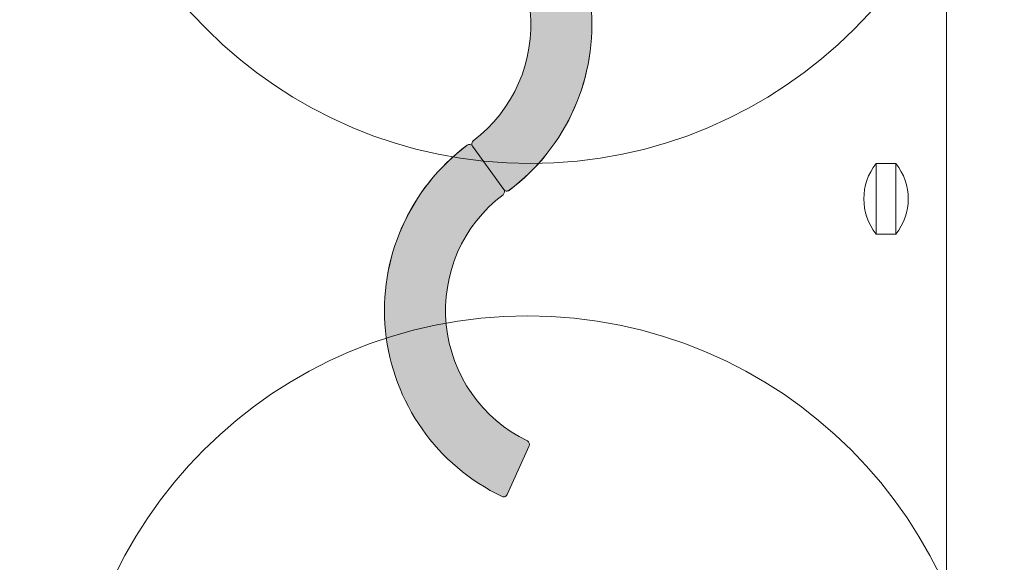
# Model space of a CAD drawing. Header units: millimetres. Extents: x 747415 to 1601423, y -236173 to 551995.
# Tile 186 of 256: x 1080944 to 1087383, y 24549 to 28095. Entities that reach past the tile are written whole.
import ezdxf
from ezdxf.lldxf.tags import DXFTag

# ---------------------------------------------------------------- set-up
doc = ezdxf.new("R2010")
doc.units = ezdxf.units.MM
doc.header["$LTSCALE"] = 100
doc.header["$MEASUREMENT"] = 0
for name, color, linetype, lineweight in [('T--L9042_BOMEN', 84, 'CONTINUOUS', 0), ('T--L9064_ICT', 170, 'ICT_LEIDING', 0), ('T--L9071_TERREINMEUBILAIR_Bank', 250, 'CONTINUOUS', 0)]:
    doc.layers.add(name, color=color, linetype=linetype, lineweight=lineweight)
doc.layers.add('T--L9064_Glasvezel', color=54, linetype='CONTINUOUS')
doc.styles.get("Standard").update_dxf_attribs({"font": 'arial.ttf'})
doc.styles.add('vddonk Arial', font='arial.ttf')
tags = doc.linetypes.add('ICT_LEIDING', pattern='A,12.7,-5.08,["ICT",Standard,S=2.54,R=0,X=-2.54,Y=-1.27],-7.62', length=25.4).pattern_tags.tags
tags[6] = DXFTag(74, 10)
doc.dimstyles.new('Gebr vd Donk', dxfattribs={"dimtxt": 1.5, "dimasz": 1.5, "dimexe": 0, "dimexo": 0, "dimgap": 0.3, "dimtad": 1, "dimdec": 1, "dimzin": 0, "dimdsep": 46, "dimtxsty": 'vddonk Arial', "dimcen": 0.1, "dimclrd": 6, "dimclre": 6, "dimclrt": 6, "dimadec": 0, "dimazin": 0, "dimtfac": 1, "dimtdec": 1, "dimtmove": 0, "dimatfit": 0, "dimfxl": 1, "dimtolj": 1, "dimtzin": 0, "dimlwd": 18, "dimlwe": 18, "dimarcsym": 0})

# ---------------------------------------------------------------- blocks, each defined once
blk = doc.blocks.new('Loop Arc groen')
at = {"layer": 'T--L9071_TERREINMEUBILAIR_Bank'}
h = blk.add_hatch(color=9, dxfattribs=at)
h.dxf.hatch_style = 1
edge = h.paths.add_edge_path()
edge.add_ellipse((0.1276188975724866, 0.1223946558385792), major_axis=(-0.02499998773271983, 0), ratio=1, start_angle=125.6750627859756, end_angle=217.8372888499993)
edge.add_ellipse((-0.9339599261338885, -0.6705020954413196), major_axis=(-1.349999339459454, 0), ratio=1, start_angle=216.77619521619, end_angle=334.6139691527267)
edge.add_ellipse((-2.130822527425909, -0.1020350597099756), major_axis=(-0.02499998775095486, 0), ratio=1, start_angle=-24.32493716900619, end_angle=65.67506283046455)
edge.add_line((-2.141120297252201, -0.1248156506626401), (-1.822103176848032, -0.2690245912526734))
edge.add_ellipse((-1.811805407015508, -0.2462440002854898), major_axis=(-0.02499998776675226, 0), ratio=1, start_angle=65.67506283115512, end_angle=152.736470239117)
edge.add_ellipse((-0.9339599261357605, -0.6705020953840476), major_axis=(-0.9499995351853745, 0), ratio=1, start_angle=217.105697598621, end_angle=334.24442791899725, ccw=False)
edge.add_ellipse((-0.1567782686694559, -0.08177780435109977), major_axis=(-0.02499998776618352, 0), ratio=1, start_angle=38.61365538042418, end_angle=125.6750627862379)
edge.add_line((-0.142198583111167, -0.1020862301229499), (0.142198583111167, 0.1020862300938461))
at = {"layer": 'T--L9071_TERREINMEUBILAIR_Bank', "extrusion": (0, 0, -1)}
blk.add_lwpolyline([(-0.142198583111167, 0.1020862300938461, -0.4253104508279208), (-0.1473627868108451, 0.1377301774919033, -0.5648387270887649), (2.153603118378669, -0.09173728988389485, -0.4142135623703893), (2.141120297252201, -0.1248156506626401), (1.822103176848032, -0.2690245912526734, -0.3992701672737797), (1.789582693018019, -0.257696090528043, 0.5608223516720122), (0.1763125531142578, -0.09737944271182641, -0.3992701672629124), (0.142198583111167, -0.1020862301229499)], format="xyb", close=True, dxfattribs=at)
blk = doc.blocks.new('Loop Arc rood')
at = {"layer": 'T--L9071_TERREINMEUBILAIR_Bank'}
h = blk.add_hatch(color=9, dxfattribs=at)
h.dxf.hatch_style = 1
edge = h.paths.add_edge_path()
edge.add_line((0.1595085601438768, -0.0721044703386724), (-0.1595085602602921, 0.07210447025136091))
edge.add_ellipse((-0.1698063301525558, 0.04932387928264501), major_axis=(-0.02499998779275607, 0), ratio=1, start_angle=245.6750627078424, end_angle=332.7364701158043)
edge.add_ellipse((-1.047651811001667, 0.4735819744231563), major_axis=(-0.9499995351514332, 0), ratio=1, start_angle=37.10569759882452, end_angle=154.2444279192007, ccw=False)
edge.add_ellipse((-1.824833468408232, -0.1151423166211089), major_axis=(-0.02499998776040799, 0), ratio=1, start_angle=218.61365547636, end_angle=305.6750628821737)
edge.add_line((-1.839413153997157, -0.09483389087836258), (-2.123810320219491, -0.2990063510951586))
edge.add_ellipse((-2.109230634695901, -0.3193147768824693), major_axis=(-0.02499998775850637, 0), ratio=1, start_angle=-54.32493729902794, end_angle=37.83728876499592)
edge.add_ellipse((-1.047651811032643, 0.4735819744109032), major_axis=(-1.349999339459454, 0), ratio=1, start_angle=36.77619521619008, end_angle=154.6139691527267)
edge.add_ellipse((0.1492107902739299, -0.09488506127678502), major_axis=(-0.02499998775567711, 0), ratio=1, start_angle=155.6750627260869, end_angle=245.6750627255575)
at = {"layer": 'T--L9071_TERREINMEUBILAIR_Bank', "extrusion": (0, 0, -1)}
blk.add_lwpolyline([(-0.1595085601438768, -0.0721044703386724), (0.1595085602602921, 0.07210447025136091, -0.3992701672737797), (0.1920290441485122, 0.06077596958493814, 0.5608223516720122), (1.805299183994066, -0.09954067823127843, -0.3992701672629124), (1.839413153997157, -0.09483389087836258), (2.123810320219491, -0.2990063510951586, -0.4253104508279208), (2.128974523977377, -0.3346502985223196, -0.5648387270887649), (-0.1719913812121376, -0.1051828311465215, -0.4142135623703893)], format="xyb", close=True, dxfattribs=at)
blk = doc.blocks.new('boom nieuw')
at = {"layer": 'T--L9042_BOMEN'}
blk.add_circle((-2.842170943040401e-14, 8.575259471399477e-07), 0.4287631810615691, dxfattribs=at)
blk = doc.blocks.new('Afvalbak')
at = {"layer": 'T--L9071_TERREINMEUBILAIR_Bank', "linetype": 'Continuous'}
blk.add_lwpolyline([(-65, 0), (65, 0), (65, -460), (-65, -460)], close=True, dxfattribs=at)
for centre, start, end in [((225.625, -230), 141.6419839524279, 218.3580160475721), ((-225.625, -230), 321.6419839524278, 38.35801604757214)]:
    blk.add_arc(centre, 370.625, start, end, dxfattribs=at)

msp = doc.modelspace()

# ---------------------------------------------------------------- hatches: boundary and pattern name
at = {"layer": 'T--L9071_TERREINMEUBILAIR_Bank'}
h = msp.add_hatch(color=256, dxfattribs=at)
h.dxf.hatch_style = 1
h.paths.add_polyline_path([(1083910.526997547, 27303.36296688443, 0.3992701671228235), (1083905.831886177, 27269.33362284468), (1084109.497859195, 26985.64195590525, 0.4142135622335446), (1084144.299424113, 26979.92742686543, 0.5650691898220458), (1083916.155153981, 29275.74850058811, 0.4142135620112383), (1083883.15885015, 29263.29664541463), (1083739.307646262, 28945.0709054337, 0.3992701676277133), (1083750.608044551, 28912.63109459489, -0.5608223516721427)])
h = msp.add_hatch(color=256, dxfattribs=at)
h.dxf.hatch_style = 1
h.paths.add_polyline_path([(1084099.174591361, 24979.22707822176, 0.4142135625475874), (1084132.17089524, 24991.67893337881), (1084276.022099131, 25309.90467336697, 0.3992701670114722), (1084264.721700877, 25342.34448421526, -0.5608223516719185), (1084104.802747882, 26951.61261186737, 0.3992701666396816), (1084109.497859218, 26985.64195587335), (1083905.831886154, 27269.33362287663, 0.4142135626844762), (1083871.030321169, 27275.04815189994, 0.5650691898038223)])

# ---------------------------------------------------------------- linework, layer by layer
at = {"layer": 'T--L9064_ICT', "color": 1, "lineweight": 0}
msp.add_line((1087005.817259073, -6035.529550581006), (1087005.817259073, 30457.3975695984), dxfattribs=at)
at = {"layer": 'T--L9071_TERREINMEUBILAIR_Bank'}
for points in [[(1083916.155153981, 29275.7485005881, 0.4142135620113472), (1083883.15885015, 29263.29664541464), (1083739.307646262, 28945.07090543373, 0.399270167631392), (1083750.608044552, 28912.63109459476, -0.5608223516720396), (1083910.526997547, 27303.36296688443, 0.3992701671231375), (1083905.831886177, 27269.33362284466), (1084109.497859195, 26985.64195590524, 0.4142135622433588), (1084144.299424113, 26979.92742686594, 0.5650691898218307)], [(1084104.802747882, 26951.61261186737, 0.3992701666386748), (1084109.497859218, 26985.64195587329), (1083905.831886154, 27269.33362287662, 0.4142135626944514), (1083871.030321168, 27275.04815189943, 0.5650691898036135), (1084099.174591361, 24979.22707822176, 0.4142135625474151), (1084132.17089524, 24991.67893337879), (1084276.022099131, 25309.90467336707, 0.3992701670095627), (1084264.721700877, 25342.34448421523, -0.5608223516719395)]]:
    msp.add_lwpolyline(points, format="xyb", close=True, dxfattribs=at)

# ---------------------------------------------------------------- block references
at = {"layer": 'T--L9042_BOMEN', "xscale": 6982.635217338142, "yscale": 6982.635217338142, "zscale": 6982.635217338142, "rotation": 226.390364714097}
for p in [(1084283.640415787, 30149.23669402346), (1084264.82375979, 23166.55385391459)]:
    msp.add_blockref('boom nieuw', p, dxfattribs=at)
at = {"layer": 'T--L9071_TERREINMEUBILAIR_Bank', "xscale": 997.5193167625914, "yscale": 997.5193167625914, "zscale": 997.5193167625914, "rotation": 270}
for name, p in [('Loop Arc groen', (1084007.664872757, 27127.48778931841)), ('Loop Arc rood', (1084204.09649723, 25150.79180328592))]:
    msp.add_blockref(name, p, dxfattribs=at)
at = {"layer": 'T--L9071_TERREINMEUBILAIR_Bank'}
msp.add_blockref('Afvalbak', (1086609.918766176, 27154.64455703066), dxfattribs=at)

# ---------------------------------------------------------------- texts
at = {"layer": 'T--L9064_Glasvezel', "linetype": 'Continuous', "insert": (1064757.91840804, 16935.44191872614), "char_height": 1499.999999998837, "attachment_point": 9, "rotation": 228.70932357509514, "style": 'vddonk Arial'}
msp.add_mtext('Entry point: 3007-(KNNGWLLM1CLLG)-IC', dxfattribs=at)

# ---------------------------------------------------------------- leaders
at = {"layer": 'T--L9064_Glasvezel', "linetype": 'Continuous', "annotation_type": 0, "has_hookline": 1, "hookline_direction": 1, "text_width": 39229.19508864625, "horizontal_direction": (-0.6598794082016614, -0.7513715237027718, 0)}
msp.add_leader([(1061124.504787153, 9444.188306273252), (1065321.249086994, 16440.30695111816)], dimstyle='Gebr vd Donk', override={"dimgap": 0.3, "dimtad": 0, "dimarcsym": 1}, dxfattribs=at)

doc.saveas('drawing.dxf')
